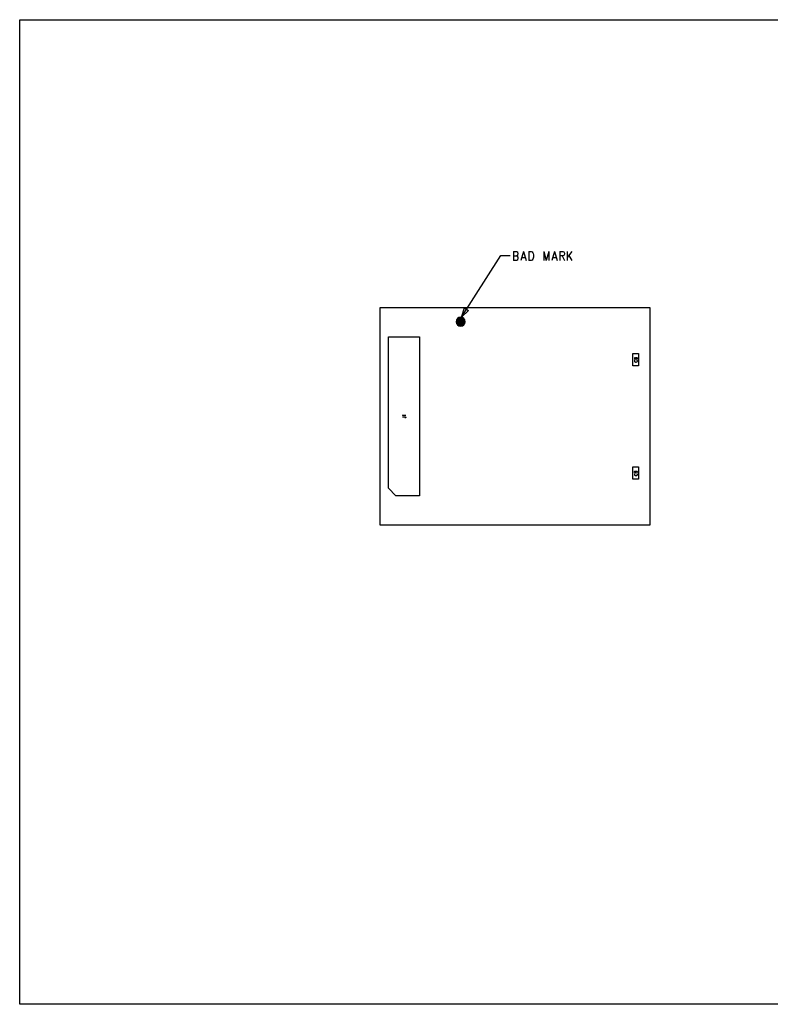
# Model space of a CAD drawing. Extents: x 12 to 27.9, y 10.8 to 21.2.
# Tile 1 of 9: x 12 to 20, y 10.8 to 21.2. Entities that reach past the tile are written whole.
import ezdxf

# ---------------------------------------------------------------- set-up
doc = ezdxf.new("R2010")
doc.units = 0
doc.header["$MEASUREMENT"] = 0
doc.layers.add('LAYNR1', color=2, linetype='Continuous')

msp = doc.modelspace()

# ---------------------------------------------------------------- linework, layer by layer
at = {"layer": 'LAYNR1', "color": 7}
for points in [[(27.945, 10.798), (12.038, 10.798), (12.038, 21.201), (27.945, 21.201), (27.945, 10.798)], [(15.85, 18.16), (18.7, 18.16), (18.7, 15.86), (15.85, 15.86), (15.85, 18.16)], [(16.709, 18.059), (16.742, 18.157), (16.784, 18.13), (16.709, 18.059)], [(16.015, 16.172), (15.937, 16.25), (15.937, 17.849), (16.264, 17.849), (16.264, 16.172), (16.015, 16.172)], [(18.58, 17.675), (18.58, 17.545), (18.52, 17.545), (18.52, 17.675), (18.58, 17.675)], [(18.537, 17.62), (18.538, 17.617), (18.542, 17.615), (18.545, 17.615), (18.548, 17.617), (18.549, 17.619), (18.551, 17.624), (18.552, 17.628), (18.556, 17.63), (18.559, 17.632), (18.563, 17.632), (18.567, 17.63), (18.568, 17.629), (18.57, 17.625), (18.57, 17.62), (18.568, 17.617), (18.567, 17.615), (18.563, 17.614), (18.559, 17.614), (18.556, 17.615), (18.552, 17.618), (18.551, 17.622), (18.549, 17.627), (18.548, 17.629), (18.545, 17.63), (18.542, 17.63), (18.538, 17.629), (18.537, 17.625), (18.537, 17.62)], [(18.52, 16.345), (18.52, 16.475), (18.58, 16.475), (18.58, 16.345), (18.52, 16.345)]]:
    msp.add_lwpolyline(points, close=True, dxfattribs=at)
for points in [[(17.259, 18.751), (17.259, 18.658)], [(17.259, 18.751), (17.289, 18.751), (17.3, 18.747), (17.303, 18.742), (17.306, 18.734), (17.306, 18.725), (17.303, 18.716), (17.3, 18.711), (17.289, 18.707)], [(17.364, 18.751), (17.337, 18.658)], [(17.364, 18.751), (17.392, 18.658)], [(17.422, 18.751), (17.422, 18.658)], [(17.422, 18.751), (17.446, 18.751), (17.456, 18.747), (17.463, 18.738), (17.467, 18.729), (17.47, 18.716), (17.47, 18.693), (17.467, 18.68), (17.463, 18.671), (17.456, 18.662), (17.446, 18.658), (17.422, 18.658)], [(17.579, 18.751), (17.579, 18.658)], [(17.579, 18.751), (17.606, 18.658)], [(17.634, 18.751), (17.606, 18.658)], [(17.634, 18.751), (17.634, 18.658)], [(17.692, 18.751), (17.664, 18.658)], [(17.692, 18.751), (17.719, 18.658)], [(17.75, 18.751), (17.75, 18.658)], [(17.75, 18.751), (17.78, 18.751), (17.79, 18.747), (17.794, 18.742), (17.797, 18.734), (17.797, 18.725), (17.794, 18.716), (17.79, 18.711), (17.78, 18.707), (17.75, 18.707)], [(17.828, 18.751), (17.828, 18.658)], [(17.876, 18.751), (17.828, 18.689)], [(16.709, 18.059), (17.125, 18.71)], [(17.125, 18.71), (17.225, 18.71)], [(17.259, 18.707), (17.289, 18.707), (17.3, 18.702), (17.303, 18.698), (17.306, 18.689), (17.306, 18.675), (17.303, 18.666), (17.3, 18.662), (17.289, 18.658), (17.259, 18.658)], [(17.347, 18.689), (17.381, 18.689)], [(17.675, 18.689), (17.709, 18.689)], [(17.773, 18.707), (17.797, 18.658)], [(17.845, 18.711), (17.876, 18.658)], [(16.652, 18.012), (16.748, 18.012)], [(16.652, 18.008), (16.748, 18.008)], [(16.653, 18.017), (16.747, 18.017)], [(16.653, 18.003), (16.747, 18.003)], [(16.654, 18.021), (16.747, 18.021)], [(16.654, 17.999), (16.746, 17.999)], [(16.655, 18.026), (16.745, 18.026)], [(16.657, 18.03), (16.744, 18.03)], [(16.659, 18.035), (16.741, 18.035)], [(16.662, 18.039), (16.738, 18.039)], [(16.666, 18.044), (16.734, 18.044)], [(16.671, 18.048), (16.729, 18.048)], [(16.678, 18.053), (16.722, 18.053)], [(16.69, 18.057), (16.71, 18.057)], [(16.655, 17.994), (16.745, 17.994)], [(16.657, 17.99), (16.743, 17.99)], [(16.66, 17.985), (16.741, 17.985)], [(16.663, 17.981), (16.737, 17.981)], [(16.667, 17.976), (16.733, 17.976)], [(16.672, 17.972), (16.728, 17.972)], [(16.68, 17.967), (16.72, 17.967)], [(18.545, 17.603), (18.542, 17.602), (18.538, 17.599), (18.537, 17.597), (18.537, 17.592), (18.538, 17.589), (18.542, 17.587), (18.545, 17.585), (18.549, 17.584), (18.557, 17.584), (18.562, 17.585), (18.565, 17.587), (18.568, 17.589), (18.57, 17.592), (18.57, 17.597), (18.568, 17.599), (18.565, 17.602), (18.562, 17.603)], [(16.093, 17.017), (16.092, 17.019), (16.087, 17.023), (16.12, 17.023)], [(16.087, 17.005), (16.112, 17.005), (16.117, 17.004), (16.118, 17.003), (16.12, 17), (16.12, 16.998), (16.118, 16.995), (16.117, 16.994), (16.112, 16.993), (16.109, 16.993)], [(18.548, 16.431), (18.552, 16.43), (18.556, 16.427), (18.557, 16.423), (18.557, 16.422), (18.556, 16.418), (18.552, 16.416), (18.548, 16.415), (18.546, 16.415), (18.542, 16.416), (18.538, 16.418), (18.537, 16.422), (18.537, 16.423), (18.538, 16.427), (18.542, 16.43), (18.548, 16.431), (18.556, 16.431), (18.563, 16.43), (18.568, 16.427), (18.57, 16.423), (18.57, 16.421), (18.568, 16.417), (18.565, 16.416)], [(18.545, 16.403), (18.542, 16.402), (18.538, 16.4), (18.537, 16.397), (18.537, 16.392), (18.538, 16.39), (18.542, 16.387), (18.545, 16.386), (18.549, 16.385), (18.557, 16.385), (18.562, 16.386), (18.565, 16.387), (18.568, 16.39), (18.57, 16.392), (18.57, 16.397), (18.568, 16.4), (18.565, 16.402), (18.562, 16.403)]]:
    msp.add_lwpolyline(points, dxfattribs=at)
msp.add_lwpolyline([(16.748, 18.01, 1), (16.652, 18.01, 1), (16.748, 18.01, 1), (16.652, 18.01, 1), (16.748, 18.01)], format="xyb", close=True, dxfattribs=at)

doc.saveas('drawing.dxf')
